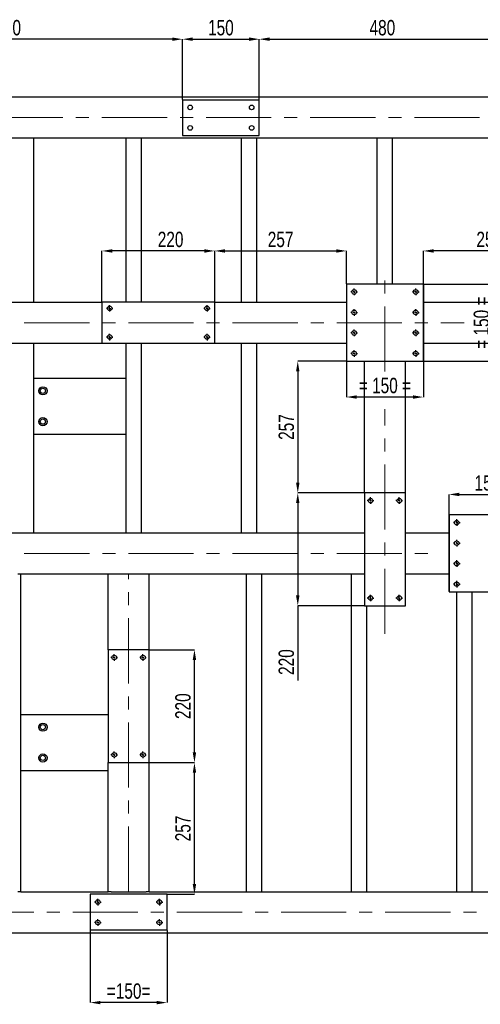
# Model space of a CAD drawing. Header units: millimetres. Extents: x 0 to 841, y 0 to 594.
# Tile 22 of 23: x 574 to 664, y 244 to 436. Entities that reach past the tile are written whole.
import ezdxf

# ---------------------------------------------------------------- set-up
doc = ezdxf.new("R2010")
doc.units = ezdxf.units.MM
doc.header["$PDSIZE"] = -1
doc.linetypes.add('CENTERX2', pattern=[20.32, 12.7, -2.54, 2.54, -2.54])
doc.layers.add('COTES', color=1, linetype='Continuous')
doc.layers.add('TRAIT-MIXTES', color=3, linetype='CENTERX2')
doc.layers.add('TRAIT-FORT', color=4, linetype='Continuous', lineweight=25)
doc.styles.add('SLDTEXTSTYLE0', font='TXT', dxfattribs={"width": 0.75})
doc.dimstyles.new('SLDDIMSTYLE2', dxfattribs={"dimtxt": 3, "dimasz": 2, "dimexe": 0, "dimexo": 0.0625, "dimgap": 0.75, "dimtad": 1, "dimdec": 0, "dimlfac": 10, "dimrnd": 1e-09, "dimzin": 12, "dimdsep": 46, "dimtxsty": 'SLDTEXTSTYLE0', "dimsah": 1, "dimcen": 0.09, "dimadec": 0, "dimazin": 3, "dimtfac": 1, "dimtdec": 0, "dimtofl": 0, "dimtmove": 0, "dimatfit": 3, "dimfxl": 1, "dimfrac": 2, "dimtolj": 1, "dimtzin": 12, "dimarcsym": 0})
doc.dimstyles.new('SLDDIMSTYLE3', dxfattribs={"dimtxt": 3, "dimasz": 2, "dimexe": 0, "dimexo": 0.0625, "dimgap": 0.75, "dimtad": 1, "dimdec": 0, "dimlfac": 10, "dimrnd": 1e-09, "dimzin": 12, "dimdsep": 46, "dimtxsty": 'SLDTEXTSTYLE0', "dimsah": 1, "dimcen": 0.09, "dimadec": 0, "dimazin": 3, "dimtfac": 1, "dimtdec": 0, "dimtmove": 0, "dimatfit": 0, "dimfxl": 1, "dimfrac": 2, "dimtolj": 1, "dimtzin": 12, "dimarcsym": 0})

# ---------------------------------------------------------------- blocks, each defined once
blk = doc.blocks.new('_D_44')
at = {"layer": 'COTES', "color": 0, "lineweight": -2, "transparency": 16777216}
for p, q in [((587.83, 258.66), (587.83, 244.6)), ((602.83, 258.66), (602.83, 244.6)), ((600.83, 244.6), (589.83, 244.6))]:
    blk.add_line(p, q, dxfattribs=at)
at = {"layer": 'COTES', "color": 0, "transparency": 16777216}
for points in [[(589.83, 244.93), (589.83, 244.27), (587.83, 244.6)], [(600.83, 244.93), (600.83, 244.27), (602.83, 244.6)]]:
    blk.add_solid(points, dxfattribs=at)
at = {"layer": 'Defpoints', "color": 0, "transparency": 16777216}
for p in [(587.83, 258.72), (602.83, 258.72), (587.83, 244.6)]:
    blk.add_point(p, dxfattribs=at)
at = {"layer": 'COTES', "color": 0, "transparency": 16777216, "insert": (595.33, 248.35), "char_height": 3, "attachment_point": 2, "style": 'SLDTEXTSTYLE0'}
blk.add_mtext('\\A1;=150=', dxfattribs=at)
blk = doc.blocks.new('_D_50')
at = {"layer": 'COTES', "color": 0, "lineweight": -2, "transparency": 16777216}
for p, q in [((590.13, 381.28), (590.13, 391.22)), ((610.13, 391.22), (592.13, 391.22)), ((612.13, 381.28), (612.13, 391.22))]:
    blk.add_line(p, q, dxfattribs=at)
at = {"layer": 'COTES', "color": 0, "transparency": 16777216}
for points in [[(592.13, 391.55), (592.13, 390.88), (590.13, 391.22)], [(610.13, 391.55), (610.13, 390.88), (612.13, 391.22)]]:
    blk.add_solid(points, dxfattribs=at)
at = {"layer": 'Defpoints', "color": 0, "transparency": 16777216}
for p in [(590.13, 391.22), (590.13, 381.22), (612.13, 381.22)]:
    blk.add_point(p, dxfattribs=at)
at = {"layer": 'COTES', "color": 0, "transparency": 16777216, "insert": (603.52, 394.97), "char_height": 3, "attachment_point": 2, "style": 'SLDTEXTSTYLE0'}
blk.add_mtext('\\A1;220', dxfattribs=at)
blk = doc.blocks.new('_D_52')
at = {"layer": 'COTES', "color": 0, "lineweight": -2, "transparency": 16777216}
for p, q in [((637.83, 384.66), (637.83, 362.72)), ((652.83, 384.66), (652.83, 362.72)), ((650.83, 362.72), (639.83, 362.72))]:
    blk.add_line(p, q, dxfattribs=at)
at = {"layer": 'COTES', "color": 0, "transparency": 16777216}
for points in [[(639.83, 363.05), (639.83, 362.39), (637.83, 362.72)], [(650.83, 363.05), (650.83, 362.39), (652.83, 362.72)]]:
    blk.add_solid(points, dxfattribs=at)
at = {"layer": 'Defpoints', "color": 0, "transparency": 16777216}
for p in [(637.83, 384.72), (652.83, 384.72), (637.83, 362.72)]:
    blk.add_point(p, dxfattribs=at)
at = {"layer": 'COTES', "color": 0, "transparency": 16777216, "insert": (645.33, 366.47), "char_height": 3, "attachment_point": 2, "style": 'SLDTEXTSTYLE0'}
blk.add_mtext('\\A1;= 150 =', dxfattribs=at)
blk = doc.blocks.new('_D_53')
at = {"layer": 'COTES', "color": 0, "lineweight": -2, "transparency": 16777216}
for p, q in [((612.13, 381.28), (612.13, 391.22)), ((614.13, 391.22), (635.83, 391.22)), ((637.83, 384.78), (637.83, 391.22))]:
    blk.add_line(p, q, dxfattribs=at)
at = {"layer": 'COTES', "color": 0, "transparency": 16777216}
for points in [[(614.13, 391.55), (614.13, 390.88), (612.13, 391.22)], [(635.83, 391.55), (635.83, 390.88), (637.83, 391.22)]]:
    blk.add_solid(points, dxfattribs=at)
at = {"layer": 'Defpoints', "color": 0, "transparency": 16777216}
for p in [(637.83, 391.22), (637.83, 384.72), (612.13, 381.22)]:
    blk.add_point(p, dxfattribs=at)
at = {"layer": 'COTES', "color": 0, "transparency": 16777216, "insert": (624.98, 394.97), "char_height": 3, "attachment_point": 2, "style": 'SLDTEXTSTYLE0'}
blk.add_mtext('\\A1;257', dxfattribs=at)
blk = doc.blocks.new('_D_54')
at = {"layer": 'COTES', "color": 0, "lineweight": -2, "transparency": 16777216}
for p, q in [((652.83, 384.78), (652.83, 391.22)), ((676.53, 391.22), (654.83, 391.22)), ((678.53, 381.28), (678.53, 391.22))]:
    blk.add_line(p, q, dxfattribs=at)
at = {"layer": 'COTES', "color": 0, "transparency": 16777216}
for points in [[(654.83, 391.55), (654.83, 390.88), (652.83, 391.22)], [(676.53, 391.55), (676.53, 390.88), (678.53, 391.22)]]:
    blk.add_solid(points, dxfattribs=at)
at = {"layer": 'Defpoints', "color": 0, "transparency": 16777216}
for p in [(652.83, 391.22), (652.83, 384.72), (678.53, 381.22)]:
    blk.add_point(p, dxfattribs=at)
at = {"layer": 'COTES', "color": 0, "transparency": 16777216, "insert": (665.68, 394.97), "char_height": 3, "attachment_point": 2, "style": 'SLDTEXTSTYLE0'}
blk.add_mtext('\\A1;257', dxfattribs=at)
blk = doc.blocks.new('_D_62')
at = {"layer": 'COTES', "color": 0, "lineweight": -2, "transparency": 16777216}
for p, q in [((637.77, 369.72), (628.33, 369.72)), ((628.33, 367.72), (628.33, 346.02)), ((641.27, 344.02), (628.33, 344.02))]:
    blk.add_line(p, q, dxfattribs=at)
at = {"layer": 'COTES', "color": 0, "transparency": 16777216}
for points in [[(627.99, 367.72), (628.66, 367.72), (628.33, 369.72)], [(627.99, 346.02), (628.66, 346.02), (628.33, 344.02)]]:
    blk.add_solid(points, dxfattribs=at)
at = {"layer": 'Defpoints', "color": 0, "transparency": 16777216}
for p in [(637.83, 369.72), (628.33, 344.02), (641.33, 344.02)]:
    blk.add_point(p, dxfattribs=at)
at = {"layer": 'COTES', "color": 0, "transparency": 16777216, "insert": (624.58, 356.87), "char_height": 3, "attachment_point": 2, "rotation": 90, "style": 'SLDTEXTSTYLE0'}
blk.add_mtext('\\A1;257', dxfattribs=at)
blk = doc.blocks.new('_D_63')
at = {"layer": 'COTES', "color": 0, "lineweight": -2, "transparency": 16777216}
for p, q in [((641.27, 344.02), (628.33, 344.02)), ((628.33, 342.02), (628.33, 324.02)), ((641.27, 322.02), (628.33, 322.02)), ((628.33, 322.02), (628.33, 307.46))]:
    blk.add_line(p, q, dxfattribs=at)
at = {"layer": 'COTES', "color": 0, "transparency": 16777216}
for points in [[(627.99, 342.02), (628.66, 342.02), (628.33, 344.02)], [(627.99, 324.02), (628.66, 324.02), (628.33, 322.02)]]:
    blk.add_solid(points, dxfattribs=at)
at = {"layer": 'Defpoints', "color": 0, "transparency": 16777216}
for p in [(641.33, 344.02), (628.33, 322.02), (641.33, 322.02)]:
    blk.add_point(p, dxfattribs=at)
at = {"layer": 'COTES', "color": 0, "transparency": 16777216, "insert": (624.58, 311.02), "char_height": 3, "attachment_point": 2, "rotation": 90, "style": 'SLDTEXTSTYLE0'}
blk.add_mtext('\\A1;220', dxfattribs=at)
blk = doc.blocks.new('_D_69')
at = {"layer": 'COTES', "color": 0, "lineweight": -2, "transparency": 16777216}
for p, q in [((620.83, 420.78), (620.83, 432.52)), ((622.83, 432.52), (666.83, 432.52)), ((668.83, 420.78), (668.83, 432.52))]:
    blk.add_line(p, q, dxfattribs=at)
at = {"layer": 'COTES', "color": 0, "transparency": 16777216}
for points in [[(622.83, 432.86), (622.83, 432.19), (620.83, 432.52)], [(666.83, 432.86), (666.83, 432.19), (668.83, 432.52)]]:
    blk.add_solid(points, dxfattribs=at)
at = {"layer": 'Defpoints', "color": 0, "transparency": 16777216}
for p in [(668.83, 432.52), (620.83, 420.72), (668.83, 420.72)]:
    blk.add_point(p, dxfattribs=at)
at = {"layer": 'COTES', "color": 0, "transparency": 16777216, "insert": (644.83, 436.27), "char_height": 3, "attachment_point": 2, "style": 'SLDTEXTSTYLE0'}
blk.add_mtext('\\A1;480', dxfattribs=at)
blk = doc.blocks.new('_D_70')
at = {"layer": 'COTES', "color": 0, "lineweight": -2, "transparency": 16777216}
for p, q in [((605.83, 420.78), (605.83, 432.52)), ((607.83, 432.52), (618.83, 432.52)), ((620.83, 420.78), (620.83, 432.52))]:
    blk.add_line(p, q, dxfattribs=at)
at = {"layer": 'COTES', "color": 0, "transparency": 16777216}
for points in [[(607.83, 432.86), (607.83, 432.19), (605.83, 432.52)], [(618.83, 432.86), (618.83, 432.19), (620.83, 432.52)]]:
    blk.add_solid(points, dxfattribs=at)
at = {"layer": 'Defpoints', "color": 0, "transparency": 16777216}
for p in [(620.83, 432.52), (605.83, 420.72), (620.83, 420.72)]:
    blk.add_point(p, dxfattribs=at)
at = {"layer": 'COTES', "color": 0, "transparency": 16777216, "insert": (613.33, 436.27), "char_height": 3, "attachment_point": 2, "style": 'SLDTEXTSTYLE0'}
blk.add_mtext('\\A1;150', dxfattribs=at)
blk = doc.blocks.new('_D_71')
at = {"layer": 'COTES', "color": 0, "lineweight": -2, "transparency": 16777216}
for p, q in [((537.83, 420.78), (537.83, 432.52)), ((603.83, 432.52), (539.83, 432.52)), ((605.83, 420.78), (605.83, 432.52))]:
    blk.add_line(p, q, dxfattribs=at)
at = {"layer": 'COTES', "color": 0, "transparency": 16777216}
for points in [[(539.83, 432.86), (539.83, 432.19), (537.83, 432.52)], [(603.83, 432.86), (603.83, 432.19), (605.83, 432.52)]]:
    blk.add_solid(points, dxfattribs=at)
at = {"layer": 'Defpoints', "color": 0, "transparency": 16777216}
for p in [(537.83, 432.52), (537.83, 420.72), (605.83, 420.72)]:
    blk.add_point(p, dxfattribs=at)
at = {"layer": 'COTES', "color": 0, "transparency": 16777216, "insert": (571.83, 436.27), "char_height": 3, "attachment_point": 2, "style": 'SLDTEXTSTYLE0'}
blk.add_mtext('\\A1;680', dxfattribs=at)
blk = doc.blocks.new('_D_74')
at = {"layer": 'COTES', "color": 0, "lineweight": -2, "transparency": 16777216}
for p, q in [((657.83, 324.78), (657.83, 343.72)), ((659.83, 343.72), (670.83, 343.72)), ((672.83, 324.78), (672.83, 343.72))]:
    blk.add_line(p, q, dxfattribs=at)
at = {"layer": 'COTES', "color": 0, "transparency": 16777216}
for points in [[(659.83, 344.06), (659.83, 343.39), (657.83, 343.72)], [(670.83, 344.06), (670.83, 343.39), (672.83, 343.72)]]:
    blk.add_solid(points, dxfattribs=at)
at = {"layer": 'Defpoints', "color": 0, "transparency": 16777216}
for p in [(672.83, 343.72), (657.83, 324.72), (672.83, 324.72)]:
    blk.add_point(p, dxfattribs=at)
at = {"layer": 'COTES', "color": 0, "transparency": 16777216, "insert": (665.33, 347.47), "char_height": 3, "attachment_point": 2, "style": 'SLDTEXTSTYLE0'}
blk.add_mtext('\\A1;150', dxfattribs=at)
blk = doc.blocks.new('_D_76')
at = {"layer": 'COTES', "color": 0, "lineweight": -2, "transparency": 16777216}
for p, q in [((652.89, 384.72), (666.39, 384.72)), ((666.39, 371.72), (666.39, 382.72)), ((652.89, 369.72), (666.39, 369.72))]:
    blk.add_line(p, q, dxfattribs=at)
at = {"layer": 'COTES', "color": 0, "transparency": 16777216}
for points in [[(666.06, 382.72), (666.73, 382.72), (666.39, 384.72)], [(666.06, 371.72), (666.73, 371.72), (666.39, 369.72)]]:
    blk.add_solid(points, dxfattribs=at)
at = {"layer": 'Defpoints', "color": 0, "transparency": 16777216}
for p in [(652.83, 384.72), (666.39, 384.72), (652.83, 369.72)]:
    blk.add_point(p, dxfattribs=at)
at = {"layer": 'COTES', "color": 0, "transparency": 16777216, "insert": (662.64, 377.22), "char_height": 3, "attachment_point": 2, "rotation": 90, "style": 'SLDTEXTSTYLE0'}
blk.add_mtext('\\A1;= 150 =', dxfattribs=at)
blk = doc.blocks.new('_D_77')
at = {"layer": 'COTES', "color": 0, "lineweight": -2, "transparency": 16777216}
for p, q in [((599.39, 313.42), (608.17, 313.42)), ((608.17, 293.42), (608.17, 311.42)), ((599.39, 291.42), (608.17, 291.42))]:
    blk.add_line(p, q, dxfattribs=at)
at = {"layer": 'COTES', "color": 0, "transparency": 16777216}
for points in [[(607.84, 311.42), (608.51, 311.42), (608.17, 313.42)], [(607.84, 293.42), (608.51, 293.42), (608.17, 291.42)]]:
    blk.add_solid(points, dxfattribs=at)
at = {"layer": 'Defpoints', "color": 0, "transparency": 16777216}
for p in [(599.33, 313.42), (608.17, 313.42), (599.33, 291.42)]:
    blk.add_point(p, dxfattribs=at)
at = {"layer": 'COTES', "color": 0, "transparency": 16777216, "insert": (604.42, 302.42), "char_height": 3, "attachment_point": 2, "rotation": 90, "style": 'SLDTEXTSTYLE0'}
blk.add_mtext('\\A1;220', dxfattribs=at)
blk = doc.blocks.new('_D_78')
at = {"layer": 'COTES', "color": 0, "lineweight": -2, "transparency": 16777216}
for p, q in [((599.39, 291.42), (608.17, 291.42)), ((608.17, 267.72), (608.17, 289.42)), ((602.89, 265.72), (608.17, 265.72))]:
    blk.add_line(p, q, dxfattribs=at)
at = {"layer": 'COTES', "color": 0, "transparency": 16777216}
for points in [[(607.84, 289.42), (608.51, 289.42), (608.17, 291.42)], [(607.84, 267.72), (608.51, 267.72), (608.17, 265.72)]]:
    blk.add_solid(points, dxfattribs=at)
at = {"layer": 'Defpoints', "color": 0, "transparency": 16777216}
for p in [(599.33, 291.42), (608.17, 291.42), (602.83, 265.72)]:
    blk.add_point(p, dxfattribs=at)
at = {"layer": 'COTES', "color": 0, "transparency": 16777216, "insert": (604.42, 278.57), "char_height": 3, "attachment_point": 2, "rotation": 90, "style": 'SLDTEXTSTYLE0'}
blk.add_mtext('\\A1;257', dxfattribs=at)
blk = doc.blocks.new('SW_CENTERMARKSYMBOL_26')
at = {"layer": 'TRAIT-MIXTES', "color": 0}
for p, q in [((-0.4, 0), (-0.65, 0)), ((0, 0), (-0.2, 0)), ((0, 0.4), (0, 0.65)), ((0, 0), (0, 0.2)), ((0, 0), (0, -0.2)), ((0, 0), (0.2, 0)), ((0.4, 0), (0.65, 0)), ((0, -0.4), (0, -0.65))]:
    blk.add_line(p, q, dxfattribs=at)
blk = doc.blocks.new('SW_CENTERMARKSYMBOL_27')
at = {"layer": 'TRAIT-MIXTES', "color": 0}
for p, q in [((-0.4, 0), (-0.65, 0)), ((0, 0), (-0.2, 0)), ((0, 0.4), (0, 0.65)), ((0, 0), (0, 0.2)), ((0, 0), (0, -0.2)), ((0, 0), (0.2, 0)), ((0.4, 0), (0.65, 0)), ((0, -0.4), (0, -0.65))]:
    blk.add_line(p, q, dxfattribs=at)
blk = doc.blocks.new('SW_CENTERMARKSYMBOL_28')
at = {"layer": 'TRAIT-MIXTES', "color": 0}
for p, q in [((-0.4, 0), (-0.65, 0)), ((0, 0), (-0.2, 0)), ((0, 0.4), (0, 0.65)), ((0, 0), (0, 0.2)), ((0, 0), (0, -0.2)), ((0, 0), (0.2, 0)), ((0.4, 0), (0.65, 0)), ((0, -0.4), (0, -0.65))]:
    blk.add_line(p, q, dxfattribs=at)
blk = doc.blocks.new('SW_CENTERMARKSYMBOL_30')
at = {"layer": 'TRAIT-MIXTES', "color": 0}
for p, q in [((-0.4, 0), (-0.65, 0)), ((0, 0), (-0.2, 0)), ((0, 0.4), (0, 0.65)), ((0, 0), (0, 0.2)), ((0, 0), (0, -0.2)), ((0, 0), (0.2, 0)), ((0.4, 0), (0.65, 0)), ((0, -0.4), (0, -0.65))]:
    blk.add_line(p, q, dxfattribs=at)
blk = doc.blocks.new('SW_CENTERMARKSYMBOL_31')
at = {"layer": 'TRAIT-MIXTES', "color": 0}
for p, q in [((-0.4, 0), (-0.64, 0)), ((0, 0), (-0.2, 0)), ((0, 0.4), (0, 0.64)), ((0, 0), (0, 0.2)), ((0, 0), (0, -0.2)), ((0, 0), (0.2, 0)), ((0.4, 0), (0.64, 0)), ((0, -0.4), (0, -0.64))]:
    blk.add_line(p, q, dxfattribs=at)
blk = doc.blocks.new('SW_CENTERMARKSYMBOL_32')
at = {"layer": 'TRAIT-MIXTES', "color": 0}
for p, q in [((-0.4, 0), (-0.64, 0)), ((0, 0), (-0.2, 0)), ((0, 0.4), (0, 0.64)), ((0, 0), (0, 0.2)), ((0, 0), (0, -0.2)), ((0, 0), (0.2, 0)), ((0.4, 0), (0.64, 0)), ((0, -0.4), (0, -0.64))]:
    blk.add_line(p, q, dxfattribs=at)
blk = doc.blocks.new('SW_CENTERMARKSYMBOL_33')
at = {"layer": 'TRAIT-MIXTES', "color": 0}
for p, q in [((-0.4, 0), (-0.64, 0)), ((0, 0), (-0.2, 0)), ((0, 0.4), (0, 0.64)), ((0, 0), (0, 0.2)), ((0, 0), (0, -0.2)), ((0, 0), (0.2, 0)), ((0.4, 0), (0.64, 0)), ((0, -0.4), (0, -0.64))]:
    blk.add_line(p, q, dxfattribs=at)
blk = doc.blocks.new('SW_CENTERMARKSYMBOL_34')
at = {"layer": 'TRAIT-MIXTES', "color": 0}
for p, q in [((-0.4, 0), (-0.64, 0)), ((0, 0), (-0.2, 0)), ((0, 0.4), (0, 0.64)), ((0, 0), (0, 0.2)), ((0, 0), (0, -0.2)), ((0, 0), (0.2, 0)), ((0.4, 0), (0.64, 0)), ((0, -0.4), (0, -0.64))]:
    blk.add_line(p, q, dxfattribs=at)
blk = doc.blocks.new('SW_CENTERMARKSYMBOL_49')
at = {"layer": 'TRAIT-MIXTES', "color": 0}
for p, q in [((-0.4, 0), (-0.64, 0)), ((0, 0), (-0.2, 0)), ((0, 0.4), (0, 0.64)), ((0, 0), (0, 0.2)), ((0, 0), (0, -0.2)), ((0, 0), (0.2, 0)), ((0.4, 0), (0.64, 0)), ((0, -0.4), (0, -0.64))]:
    blk.add_line(p, q, dxfattribs=at)
blk = doc.blocks.new('SW_CENTERMARKSYMBOL_50')
at = {"layer": 'TRAIT-MIXTES', "color": 0}
for p, q in [((-0.4, 0), (-0.64, 0)), ((0, 0), (-0.2, 0)), ((0, 0.4), (0, 0.64)), ((0, 0), (0, 0.2)), ((0, 0), (0, -0.2)), ((0, 0), (0.2, 0)), ((0.4, 0), (0.64, 0)), ((0, -0.4), (0, -0.64))]:
    blk.add_line(p, q, dxfattribs=at)
blk = doc.blocks.new('SW_CENTERMARKSYMBOL_51')
at = {"layer": 'TRAIT-MIXTES', "color": 0}
for p, q in [((-0.4, 0), (-0.64, 0)), ((0, 0), (-0.2, 0)), ((0, 0.4), (0, 0.64)), ((0, 0), (0, 0.2)), ((0, 0), (0, -0.2)), ((0, 0), (0.2, 0)), ((0.4, 0), (0.64, 0)), ((0, -0.4), (0, -0.64))]:
    blk.add_line(p, q, dxfattribs=at)
blk = doc.blocks.new('SW_CENTERMARKSYMBOL_52')
at = {"layer": 'TRAIT-MIXTES', "color": 0}
for p, q in [((-0.4, 0), (-0.64, 0)), ((0, 0), (-0.2, 0)), ((0, 0.4), (0, 0.64)), ((0, 0), (0, 0.2)), ((0, 0), (0, -0.2)), ((0, 0), (0.2, 0)), ((0.4, 0), (0.64, 0)), ((0, -0.4), (0, -0.64))]:
    blk.add_line(p, q, dxfattribs=at)
blk = doc.blocks.new('SW_CENTERMARKSYMBOL_61')
at = {"layer": 'TRAIT-MIXTES', "color": 0}
for p, q in [((-0.4, 0), (-0.65, 0)), ((0, 0), (-0.2, 0)), ((0, 0.4), (0, 0.65)), ((0, 0), (0, 0.2)), ((0, 0), (0, -0.2)), ((0, 0), (0.2, 0)), ((0.4, 0), (0.65, 0)), ((0, -0.4), (0, -0.65))]:
    blk.add_line(p, q, dxfattribs=at)
blk = doc.blocks.new('SW_CENTERMARKSYMBOL_62')
at = {"layer": 'TRAIT-MIXTES', "color": 0}
for p, q in [((-0.4, 0), (-0.65, 0)), ((0, 0), (-0.2, 0)), ((0, 0.4), (0, 0.65)), ((0, 0), (0, 0.2)), ((0, 0), (0, -0.2)), ((0, 0), (0.2, 0)), ((0.4, 0), (0.65, 0)), ((0, -0.4), (0, -0.65))]:
    blk.add_line(p, q, dxfattribs=at)
blk = doc.blocks.new('SW_CENTERMARKSYMBOL_63')
at = {"layer": 'TRAIT-MIXTES', "color": 0}
for p, q in [((-0.4, 0), (-0.65, 0)), ((0, 0), (-0.2, 0)), ((0, 0.4), (0, 0.65)), ((0, 0), (0, 0.2)), ((0, 0), (0, -0.2)), ((0, 0), (0.2, 0)), ((0.4, 0), (0.65, 0)), ((0, -0.4), (0, -0.65))]:
    blk.add_line(p, q, dxfattribs=at)
blk = doc.blocks.new('SW_CENTERMARKSYMBOL_64')
at = {"layer": 'TRAIT-MIXTES', "color": 0}
for p, q in [((-0.4, 0), (-0.65, 0)), ((0, 0), (-0.2, 0)), ((0, 0.4), (0, 0.65)), ((0, 0), (0, 0.2)), ((0, 0), (0, -0.2)), ((0, 0), (0.2, 0)), ((0.4, 0), (0.65, 0)), ((0, -0.4), (0, -0.65))]:
    blk.add_line(p, q, dxfattribs=at)
blk = doc.blocks.new('SW_CENTERMARKSYMBOL_72')
at = {"layer": 'TRAIT-MIXTES', "color": 0}
for p, q in [((-0.4, 0), (-0.65, 0)), ((0, 0), (-0.2, 0)), ((0, 0.4), (0, 0.65)), ((0, 0), (0, 0.2)), ((0, 0), (0, -0.2)), ((0, 0), (0.2, 0)), ((0.4, 0), (0.65, 0)), ((0, -0.4), (0, -0.65))]:
    blk.add_line(p, q, dxfattribs=at)
blk = doc.blocks.new('SW_CENTERMARKSYMBOL_73')
at = {"layer": 'TRAIT-MIXTES', "color": 0}
for p, q in [((-0.4, 0), (-0.65, 0)), ((0, 0), (-0.2, 0)), ((0, 0.4), (0, 0.65)), ((0, 0), (0, 0.2)), ((0, 0), (0, -0.2)), ((0, 0), (0.2, 0)), ((0.4, 0), (0.65, 0)), ((0, -0.4), (0, -0.65))]:
    blk.add_line(p, q, dxfattribs=at)
blk = doc.blocks.new('SW_CENTERMARKSYMBOL_74')
at = {"layer": 'TRAIT-MIXTES', "color": 0}
for p, q in [((-0.4, 0), (-0.65, 0)), ((0, 0), (-0.2, 0)), ((0, 0.4), (0, 0.65)), ((0, 0), (0, 0.2)), ((0, 0), (0, -0.2)), ((0, 0), (0.2, 0)), ((0.4, 0), (0.65, 0)), ((0, -0.4), (0, -0.65))]:
    blk.add_line(p, q, dxfattribs=at)
blk = doc.blocks.new('SW_CENTERMARKSYMBOL_75')
at = {"layer": 'TRAIT-MIXTES', "color": 0}
for p, q in [((-0.4, 0), (-0.65, 0)), ((0, 0), (-0.2, 0)), ((0, 0.4), (0, 0.65)), ((0, 0), (0, 0.2)), ((0, 0), (0, -0.2)), ((0, 0), (0.2, 0)), ((0.4, 0), (0.65, 0)), ((0, -0.4), (0, -0.65))]:
    blk.add_line(p, q, dxfattribs=at)
blk = doc.blocks.new('SW_CENTERMARKSYMBOL_76')
at = {"layer": 'TRAIT-MIXTES', "color": 0}
for p, q in [((-0.4, 0), (-0.65, 0)), ((0, 0), (-0.2, 0)), ((0, 0.4), (0, 0.65)), ((0, 0), (0, 0.2)), ((0, 0), (0, -0.2)), ((0, 0), (0.2, 0)), ((0.4, 0), (0.65, 0)), ((0, -0.4), (0, -0.65))]:
    blk.add_line(p, q, dxfattribs=at)
blk = doc.blocks.new('SW_CENTERMARKSYMBOL_77')
at = {"layer": 'TRAIT-MIXTES', "color": 0}
for p, q in [((-0.4, 0), (-0.65, 0)), ((0, 0), (-0.2, 0)), ((0, 0.4), (0, 0.65)), ((0, 0), (0, 0.2)), ((0, 0), (0, -0.2)), ((0, 0), (0.2, 0)), ((0.4, 0), (0.65, 0)), ((0, -0.4), (0, -0.65))]:
    blk.add_line(p, q, dxfattribs=at)
blk = doc.blocks.new('SW_CENTERMARKSYMBOL_78')
at = {"layer": 'TRAIT-MIXTES', "color": 0}
for p, q in [((-0.4, 0), (-0.65, 0)), ((0, 0), (-0.2, 0)), ((0, 0.4), (0, 0.65)), ((0, 0), (0, 0.2)), ((0, 0), (0, -0.2)), ((0, 0), (0.2, 0)), ((0.4, 0), (0.65, 0)), ((0, -0.4), (0, -0.65))]:
    blk.add_line(p, q, dxfattribs=at)
blk = doc.blocks.new('SW_CENTERMARKSYMBOL_79')
at = {"layer": 'TRAIT-MIXTES', "color": 0}
for p, q in [((-0.4, 0), (-0.65, 0)), ((0, 0), (-0.2, 0)), ((0, 0.4), (0, 0.65)), ((0, 0), (0, 0.2)), ((0, 0), (0, -0.2)), ((0, 0), (0.2, 0)), ((0.4, 0), (0.65, 0)), ((0, -0.4), (0, -0.65))]:
    blk.add_line(p, q, dxfattribs=at)
blk = doc.blocks.new('SW_CENTERMARKSYMBOL_80')
at = {"layer": 'TRAIT-MIXTES', "color": 0}
for p, q in [((-0.4, 0), (-0.64, 0)), ((0, 0), (-0.2, 0)), ((0, 0.4), (0, 0.64)), ((0, 0), (0, 0.2)), ((0, 0), (0, -0.2)), ((0, 0), (0.2, 0)), ((0.4, 0), (0.64, 0)), ((0, -0.4), (0, -0.64))]:
    blk.add_line(p, q, dxfattribs=at)
blk = doc.blocks.new('SW_CENTERMARKSYMBOL_81')
at = {"layer": 'TRAIT-MIXTES', "color": 0}
for p, q in [((-0.4, 0), (-0.64, 0)), ((0, 0), (-0.2, 0)), ((0, 0.4), (0, 0.64)), ((0, 0), (0, 0.2)), ((0, 0), (0, -0.2)), ((0, 0), (0.2, 0)), ((0.4, 0), (0.64, 0)), ((0, -0.4), (0, -0.64))]:
    blk.add_line(p, q, dxfattribs=at)
blk = doc.blocks.new('SW_CENTERMARKSYMBOL_82')
at = {"layer": 'TRAIT-MIXTES', "color": 0}
for p, q in [((-0.4, 0), (-0.64, 0)), ((0, 0), (-0.2, 0)), ((0, 0.4), (0, 0.64)), ((0, 0), (0, 0.2)), ((0, 0), (0, -0.2)), ((0, 0), (0.2, 0)), ((0.4, 0), (0.64, 0)), ((0, -0.4), (0, -0.64))]:
    blk.add_line(p, q, dxfattribs=at)
blk = doc.blocks.new('SW_CENTERMARKSYMBOL_83')
at = {"layer": 'TRAIT-MIXTES', "color": 0}
for p, q in [((-0.4, 0), (-0.64, 0)), ((0, 0), (-0.2, 0)), ((0, 0.4), (0, 0.64)), ((0, 0), (0, 0.2)), ((0, 0), (0, -0.2)), ((0, 0), (0.2, 0)), ((0.4, 0), (0.64, 0)), ((0, -0.4), (0, -0.64))]:
    blk.add_line(p, q, dxfattribs=at)

msp = doc.modelspace()

# ---------------------------------------------------------------- linework, layer by layer
at = {"layer": 'TRAIT-FORT', "lineweight": 25}
for p, q in [((758.33, 421.22), (526.33, 421.22)), ((605.83, 420.72), (605.83, 413.72)), ((605.83, 420.72), (620.83, 420.72)), ((620.83, 413.72), (620.83, 420.72)), ((750.33, 413.22), (534.33, 413.22)), ((576.83, 381.22), (576.83, 413.22)), ((594.83, 381.22), (594.83, 413.22)), ((597.83, 381.22), (597.83, 413.22)), ((605.83, 413.72), (620.83, 413.72)), ((617.33, 381.22), (617.33, 413.22)), ((620.33, 381.22), (620.33, 413.22)), ((643.83, 384.72), (643.83, 413.22)), ((646.83, 384.72), (646.83, 413.22)), ((637.83, 384.72), (637.83, 369.72)), ((652.83, 384.72), (637.83, 384.72)), ((652.83, 369.72), (652.83, 384.72)), ((534.33, 381.22), (590.13, 381.22)), ((590.13, 381.22), (590.13, 373.22)), ((612.13, 381.22), (590.13, 381.22)), ((612.13, 373.22), (612.13, 381.22)), ((612.13, 381.22), (637.83, 381.22)), ((652.83, 381.22), (678.53, 381.22)), ((534.33, 373.22), (590.13, 373.22)), ((576.83, 336.22), (576.83, 373.22)), ((590.13, 373.22), (612.13, 373.22)), ((594.83, 336.22), (594.83, 373.22)), ((597.83, 336.22), (597.83, 373.22)), ((612.13, 373.22), (637.83, 373.22)), ((617.33, 336.22), (617.33, 373.22)), ((620.33, 336.22), (620.33, 373.22)), ((652.83, 373.22), (678.53, 373.22)), ((637.83, 369.72), (652.83, 369.72)), ((641.33, 344.02), (641.33, 369.72)), ((649.33, 344.02), (649.33, 369.72)), ((576.83, 366.42), (594.83, 366.42)), ((594.83, 355.42), (576.83, 355.42)), ((641.33, 344.02), (641.33, 322.02)), ((649.33, 344.02), (641.33, 344.02)), ((649.33, 322.02), (649.33, 344.02)), ((657.83, 339.72), (657.83, 324.72)), ((672.83, 339.72), (657.83, 339.72)), ((534.33, 336.22), (641.33, 336.22)), ((649.33, 336.22), (657.83, 336.22)), ((573.73, 328.22), (574.33, 328.22)), ((574.33, 328.22), (591.33, 328.22)), ((574.33, 266.22), (574.33, 328.22)), ((591.33, 313.42), (591.33, 328.22)), ((591.33, 328.22), (591.93, 328.22)), ((591.93, 328.22), (598.73, 328.22)), ((598.73, 328.22), (599.33, 328.22)), ((599.33, 328.22), (641.33, 328.22)), ((599.33, 313.42), (599.33, 328.22)), ((618.33, 266.22), (618.33, 328.22)), ((621.33, 266.22), (621.33, 328.22)), ((638.83, 266.22), (638.83, 328.22)), ((649.33, 328.22), (657.83, 328.22)), ((659.33, 325.77), (659.33, 326.67)), ((657.83, 324.72), (672.83, 324.72)), ((659.33, 266.22), (659.33, 324.72)), ((662.33, 266.22), (662.33, 324.72)), ((641.33, 322.02), (649.33, 322.02)), ((641.83, 266.22), (641.83, 322.02)), ((591.33, 313.42), (591.33, 291.42)), ((599.33, 313.42), (591.33, 313.42)), ((599.33, 291.42), (599.33, 313.42)), ((574.33, 300.82), (591.33, 300.82)), ((591.33, 291.42), (599.33, 291.42)), ((591.33, 266.22), (591.33, 291.42)), ((599.33, 266.22), (599.33, 291.42)), ((591.33, 289.82), (574.33, 289.82)), ((574.33, 266.22), (573.73, 266.22)), ((574.33, 266.22), (591.33, 266.22)), ((602.83, 265.72), (587.83, 265.72)), ((587.83, 265.72), (587.83, 258.72)), ((591.93, 266.22), (591.33, 266.22)), ((591.93, 266.22), (598.73, 266.22)), ((599.33, 266.22), (598.73, 266.22)), ((599.33, 266.22), (681.33, 266.22)), ((602.83, 258.72), (602.83, 265.72)), ((526.33, 258.22), (758.33, 258.22)), ((602.83, 258.72), (587.83, 258.72))]:
    msp.add_line(p, q, dxfattribs=at)
for centre, radius in [((607.33, 419.22), 0.45), ((619.33, 419.22), 0.45), ((607.33, 415.22), 0.45), ((619.33, 415.22), 0.45), ((639.33, 383.22), 0.45), ((651.33, 383.22), 0.45), ((591.63, 380.02), 0.44), ((610.63, 380.02), 0.44), ((639.33, 379.22), 0.45), ((651.33, 379.22), 0.45), ((591.63, 374.42), 0.44), ((610.63, 374.42), 0.44), ((639.33, 375.22), 0.45), ((651.33, 375.22), 0.45), ((639.33, 371.22), 0.45), ((651.33, 371.22), 0.45), ((578.61, 363.93), 0.8), ((578.61, 363.93), 0.51), ((578.61, 357.93), 0.8), ((578.61, 357.93), 0.51), ((642.53, 342.52), 0.44), ((648.13, 342.52), 0.44), ((659.33, 338.22), 0.45), ((659.33, 334.22), 0.45), ((659.33, 330.22), 0.45), ((659.33, 326.22), 0.45), ((642.53, 323.52), 0.44), ((648.13, 323.52), 0.44), ((592.53, 311.92), 0.44), ((598.13, 311.92), 0.44), ((578.61, 298.33), 0.8), ((578.61, 298.33), 0.51), ((578.61, 292.33), 0.8), ((578.61, 292.33), 0.51), ((592.53, 292.92), 0.44), ((598.13, 292.92), 0.44), ((589.33, 264.22), 0.45), ((601.33, 264.22), 0.45), ((589.33, 260.22), 0.45), ((601.33, 260.22), 0.45)]:
    msp.add_circle(centre, radius, dxfattribs=at)
at = {"layer": 'TRAIT-MIXTES', "lineweight": 18}
for p, q in [((765.39, 417.22), (520.39, 417.22)), ((645.33, 367.69), (645.33, 387.57)), ((534.33, 377.22), (660.77, 377.22)), ((645.33, 316.54), (645.33, 360.35)), ((534.33, 332.22), (655.63, 332.22)), ((595.33, 266.22), (595.33, 328.22)), ((523.48, 262.22), (750.33, 262.22))]:
    msp.add_line(p, q, dxfattribs=at)

# ---------------------------------------------------------------- block references
at = {"layer": 'TRAIT-MIXTES'}
for name, p in [('SW_CENTERMARKSYMBOL_79', (639.33, 383.22)), ('SW_CENTERMARKSYMBOL_78', (651.33, 383.22)), ('SW_CENTERMARKSYMBOL_52', (591.63, 380.02)), ('SW_CENTERMARKSYMBOL_50', (610.63, 380.02)), ('SW_CENTERMARKSYMBOL_77', (639.33, 379.22)), ('SW_CENTERMARKSYMBOL_72', (651.33, 379.22)), ('SW_CENTERMARKSYMBOL_51', (591.63, 374.42)), ('SW_CENTERMARKSYMBOL_49', (610.63, 374.42)), ('SW_CENTERMARKSYMBOL_76', (639.33, 375.22)), ('SW_CENTERMARKSYMBOL_74', (651.33, 375.22)), ('SW_CENTERMARKSYMBOL_75', (639.33, 371.22)), ('SW_CENTERMARKSYMBOL_73', (651.33, 371.22)), ('SW_CENTERMARKSYMBOL_83', (642.53, 342.52)), ('SW_CENTERMARKSYMBOL_82', (648.13, 342.52)), ('SW_CENTERMARKSYMBOL_30', (659.33, 338.22)), ('SW_CENTERMARKSYMBOL_28', (659.33, 334.22)), ('SW_CENTERMARKSYMBOL_27', (659.33, 330.22)), ('SW_CENTERMARKSYMBOL_26', (659.33, 326.22)), ('SW_CENTERMARKSYMBOL_81', (642.53, 323.52)), ('SW_CENTERMARKSYMBOL_80', (648.13, 323.52)), ('SW_CENTERMARKSYMBOL_34', (592.53, 311.92)), ('SW_CENTERMARKSYMBOL_33', (598.13, 311.92)), ('SW_CENTERMARKSYMBOL_32', (592.53, 292.92)), ('SW_CENTERMARKSYMBOL_31', (598.13, 292.92)), ('SW_CENTERMARKSYMBOL_64', (589.33, 264.22)), ('SW_CENTERMARKSYMBOL_63', (601.33, 264.22)), ('SW_CENTERMARKSYMBOL_62', (589.33, 260.22)), ('SW_CENTERMARKSYMBOL_61', (601.33, 260.22))]:
    msp.add_blockref(name, p, dxfattribs=at)

# ---------------------------------------------------------------- dimensions: what is measured, and where the dimension line sits
at = {"layer": 'COTES'}
for base, p1, p2, picture, middle in [((537.83, 432.52), (605.83, 420.72), (537.83, 420.72), '_D_71', (571.83, 432.52)), ((620.83, 432.52), (605.83, 420.72), (620.83, 420.72), '_D_70', (613.33, 432.52)), ((668.83, 432.52), (620.83, 420.72), (668.83, 420.72), '_D_69', (644.83, 432.52)), ((590.13, 391.22), (612.13, 381.22), (590.13, 381.22), '_D_50', (603.52, 391.22)), ((637.83, 391.22), (612.13, 381.22), (637.83, 384.72), '_D_53', (624.98, 391.22)), ((652.83, 391.22), (678.53, 381.22), (652.83, 384.72), '_D_54', (665.68, 391.22)), ((672.83, 343.72), (657.83, 324.72), (672.83, 324.72), '_D_74', (665.33, 343.72))]:
    dim = msp.add_linear_dim(base=base, p1=p1, p2=p2, dimstyle='SLDDIMSTYLE2', dxfattribs=at)
    dim.commit()
    dim.dimension.update_dxf_attribs({"geometry": picture, "text_midpoint": middle, "dimtype": 160})
for base, p1, p2, text, dimstyle, picture, middle in [((637.83, 362.72), (652.83, 384.72), (637.83, 384.72), '= <> =', 'SLDDIMSTYLE3', '_D_52', (645.33, 362.72)), ((587.83, 244.6), (602.83, 258.72), (587.83, 258.72), '=<>=', 'SLDDIMSTYLE2', '_D_44', (595.33, 244.6))]:
    dim = msp.add_linear_dim(base=base, p1=p1, p2=p2, text=text, dimstyle=dimstyle, dxfattribs=at)
    dim.commit()
    dim.dimension.update_dxf_attribs({"geometry": picture, "text_midpoint": middle, "dimtype": 160})
dim = msp.add_linear_dim(base=(666.39, 384.72), p1=(652.83, 369.72), p2=(652.83, 384.72), angle=90, text='= <> =', dimstyle='SLDDIMSTYLE3', dxfattribs=at)
dim.commit()
dim.dimension.update_dxf_attribs({"geometry": '_D_76', "text_midpoint": (666.39, 377.22), "dimtype": 160})
for base, p1, p2, picture, middle in [((628.33, 344.02), (637.83, 369.72), (641.33, 344.02), '_D_62', (628.33, 356.87)), ((628.33, 322.02), (641.33, 344.02), (641.33, 322.02), '_D_63', (628.33, 311.02)), ((608.17, 313.42), (599.33, 291.42), (599.33, 313.42), '_D_77', (608.17, 302.42)), ((608.17, 291.42), (602.83, 265.72), (599.33, 291.42), '_D_78', (608.17, 278.57))]:
    dim = msp.add_linear_dim(base=base, p1=p1, p2=p2, angle=90, dimstyle='SLDDIMSTYLE2', dxfattribs=at)
    dim.commit()
    dim.dimension.update_dxf_attribs({"geometry": picture, "text_midpoint": middle, "dimtype": 160})

doc.saveas('drawing.dxf')
